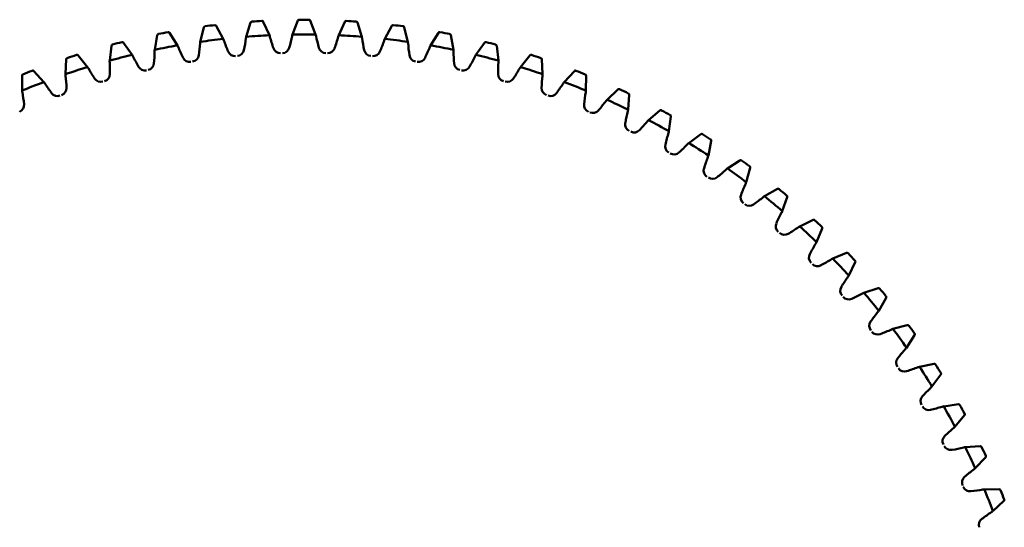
# Model space of a CAD drawing. Header units: millimetres. Extents: x -1 to 474, y -1 to 306.
# Tile 9 of 14: x 108 to 209, y 178 to 229. Entities that reach past the tile are written whole.
import ezdxf

# ---------------------------------------------------------------- set-up
doc = ezdxf.new("R2010")
doc.units = ezdxf.units.MM
doc.layers.add('vis', color=1, linetype='Continuous', lineweight=50)

# ---------------------------------------------------------------- blocks, each defined once
blk = doc.blocks.new('3_GEAHB1_5_100_15_A_40_b_0_in_GEAHB1_5_100_15_A_40_900')
at = {"layer": 'vis'}
for p, q in [((131.96, 228.92), (131.52, 227.47)), ((133.87, 227.62), (133.24, 229)), ((136.76, 229.11), (136.22, 227.69)), ((138.58, 227.69), (138.04, 229.11)), ((141.56, 229), (140.93, 227.62)), ((143.28, 227.47), (142.84, 228.92)), ((124.51, 226.58), (123.71, 227.87)), ((127.19, 228.42), (126.83, 226.95)), ((129.17, 227.25), (128.46, 228.58)), ((146.34, 228.58), (145.63, 227.25)), ((147.97, 226.95), (147.61, 228.42)), ((151.09, 227.87), (150.29, 226.58)), ((119.89, 225.63), (119.02, 226.86)), ((122.45, 227.63), (122.19, 226.14)), ((152.61, 226.14), (152.35, 227.63)), ((155.78, 226.86), (154.91, 225.63)), ((117.78, 226.55), (117.61, 225.04)), ((157.19, 225.04), (157.02, 226.55)), ((113.18, 225.17), (113.11, 223.66)), ((115.35, 224.38), (114.4, 225.56)), ((160.4, 225.56), (159.45, 224.38)), ((161.69, 223.66), (161.62, 225.17)), ((110.89, 222.86), (109.87, 223.98)), ((164.93, 223.98), (163.91, 222.86)), ((108.68, 223.51), (108.7, 221.99)), ((166.1, 221.99), (166.12, 223.51)), ((169.35, 222.11), (168.26, 221.06)), ((170.4, 220.05), (170.51, 221.56)), ((173.65, 219.96), (172.49, 218.98)), ((174.56, 217.85), (174.77, 219.35)), ((177.8, 217.55), (176.59, 216.65)), ((178.58, 215.39), (178.88, 216.87)), ((181.79, 214.89), (180.53, 214.06)), ((182.43, 212.68), (182.83, 214.14)), ((185.61, 211.98), (184.29, 211.23)), ((186.11, 209.73), (186.6, 211.16)), ((189.24, 208.84), (187.88, 208.17)), ((189.59, 206.56), (190.17, 207.96)), ((192.66, 205.47), (191.26, 204.89)), ((192.87, 203.18), (193.54, 204.54)), ((195.86, 201.9), (194.43, 201.41)), ((195.93, 199.59), (196.68, 200.91)), ((198.84, 198.13), (197.38, 197.73)), ((198.76, 195.83), (199.59, 197.09)), ((201.57, 194.18), (200.09, 193.88)), ((201.35, 191.89), (202.25, 193.1)), ((204.05, 190.07), (202.55, 189.86)), ((203.68, 187.79), (204.66, 188.95)), ((206.26, 185.81), (204.75, 185.7)), ((205.76, 183.56), (206.81, 184.65)), ((208.21, 181.42), (206.69, 181.4)), ((207.56, 179.21), (208.68, 180.23))]:
    blk.add_line(p, q, dxfattribs=at)
for points in [[(128.46, 228.58), (128.43, 228.62), (128.38, 228.65), (128.33, 228.66), (128.31, 228.66)], [(132.1, 229.02), (132.05, 229), (132.01, 228.98), (131.98, 228.94), (131.96, 228.92)], [(133.24, 229), (133.21, 229.04), (133.17, 229.07), (133.12, 229.08), (133.1, 229.08)], [(136.9, 229.2), (136.85, 229.19), (136.81, 229.17), (136.77, 229.13), (136.76, 229.11)], [(138.04, 229.11), (138.01, 229.15), (137.97, 229.18), (137.92, 229.2), (137.9, 229.2)], [(141.7, 229.08), (141.65, 229.07), (141.61, 229.05), (141.57, 229.02), (141.56, 229)], [(142.84, 228.92), (142.81, 228.96), (142.77, 228.99), (142.73, 229.01), (142.7, 229.02)], [(146.49, 228.66), (146.44, 228.66), (146.4, 228.64), (146.36, 228.61), (146.34, 228.58)], [(122.57, 227.75), (122.53, 227.73), (122.49, 227.7), (122.46, 227.66), (122.45, 227.63)], [(123.71, 227.87), (123.68, 227.91), (123.63, 227.93), (123.58, 227.94), (123.56, 227.94)], [(127.31, 228.53), (127.27, 228.52), (127.23, 228.49), (127.2, 228.45), (127.19, 228.42)], [(147.61, 228.42), (147.59, 228.47), (147.55, 228.51), (147.51, 228.53), (147.49, 228.53)], [(151.24, 227.94), (151.19, 227.94), (151.15, 227.92), (151.11, 227.89), (151.09, 227.87)], [(152.35, 227.63), (152.33, 227.68), (152.29, 227.72), (152.25, 227.74), (152.23, 227.75)], [(117.89, 226.67), (117.84, 226.65), (117.81, 226.62), (117.79, 226.57), (117.78, 226.55)], [(119.02, 226.86), (118.98, 226.9), (118.93, 226.92), (118.88, 226.92), (118.86, 226.92)], [(155.94, 226.92), (155.89, 226.92), (155.84, 226.91), (155.8, 226.89), (155.78, 226.86)], [(157.02, 226.55), (157.01, 226.59), (156.97, 226.64), (156.93, 226.66), (156.91, 226.67)], [(113.28, 225.3), (113.24, 225.28), (113.21, 225.24), (113.19, 225.2), (113.18, 225.17)], [(114.4, 225.56), (114.36, 225.6), (114.31, 225.61), (114.26, 225.61), (114.24, 225.61)], [(160.56, 225.61), (160.51, 225.62), (160.47, 225.61), (160.42, 225.58), (160.4, 225.56)], [(161.62, 225.17), (161.61, 225.22), (161.58, 225.26), (161.54, 225.29), (161.52, 225.3)], [(108.77, 223.64), (108.73, 223.62), (108.7, 223.58), (108.68, 223.53), (108.68, 223.51)], [(109.87, 223.98), (109.83, 224.01), (109.78, 224.02), (109.73, 224.02), (109.71, 224.01)], [(165.09, 224.01), (165.05, 224.02), (165, 224.02), (164.95, 223.99), (164.93, 223.98)], [(166.12, 223.51), (166.11, 223.55), (166.09, 223.6), (166.05, 223.63), (166.03, 223.64)], [(169.52, 222.13), (169.47, 222.14), (169.42, 222.14), (169.38, 222.12), (169.35, 222.11)], [(170.51, 221.56), (170.5, 221.61), (170.48, 221.66), (170.45, 221.69), (170.43, 221.7)], [(173.81, 219.98), (173.77, 219.99), (173.72, 219.99), (173.67, 219.98), (173.65, 219.96)], [(174.77, 219.35), (174.77, 219.4), (174.75, 219.44), (174.71, 219.48), (174.69, 219.49)], [(177.97, 217.56), (177.92, 217.58), (177.87, 217.58), (177.83, 217.57), (177.8, 217.55)], [(178.88, 216.87), (178.88, 216.92), (178.86, 216.97), (178.83, 217.01), (178.81, 217.02)], [(181.96, 214.88), (181.91, 214.91), (181.87, 214.91), (181.82, 214.9), (181.79, 214.89)], [(182.83, 214.14), (182.83, 214.19), (182.82, 214.24), (182.79, 214.28), (182.77, 214.29)], [(185.78, 211.96), (185.73, 211.99), (185.69, 212), (185.64, 211.99), (185.61, 211.98)], [(186.6, 211.16), (186.6, 211.21), (186.59, 211.26), (186.56, 211.31), (186.55, 211.32)], [(189.4, 208.81), (189.36, 208.84), (189.31, 208.85), (189.26, 208.84), (189.24, 208.84)], [(190.17, 207.96), (190.18, 208.01), (190.17, 208.06), (190.15, 208.1), (190.13, 208.12)], [(192.82, 205.43), (192.78, 205.46), (192.74, 205.48), (192.69, 205.48), (192.66, 205.47)], [(193.54, 204.54), (193.55, 204.59), (193.54, 204.64), (193.52, 204.68), (193.51, 204.7)], [(196.02, 201.85), (195.99, 201.88), (195.94, 201.9), (195.89, 201.9), (195.86, 201.9)], [(196.68, 200.91), (196.7, 200.96), (196.69, 201.01), (196.68, 201.06), (196.66, 201.08)], [(198.99, 198.07), (198.96, 198.1), (198.91, 198.13), (198.87, 198.13), (198.84, 198.13)], [(199.59, 197.09), (199.61, 197.14), (199.61, 197.19), (199.6, 197.24), (199.58, 197.26)], [(201.72, 194.11), (201.69, 194.15), (201.65, 194.17), (201.6, 194.18), (201.57, 194.18)], [(202.25, 193.1), (202.28, 193.15), (202.28, 193.2), (202.27, 193.25), (202.26, 193.27)], [(204.19, 189.99), (204.16, 190.03), (204.12, 190.06), (204.08, 190.07), (204.05, 190.07)], [(204.66, 188.95), (204.69, 188.99), (204.7, 189.04), (204.69, 189.09), (204.68, 189.11)], [(206.4, 185.73), (206.38, 185.77), (206.34, 185.79), (206.29, 185.81), (206.26, 185.81)], [(206.81, 184.65), (206.83, 184.7), (206.85, 184.75), (206.84, 184.8), (206.83, 184.82)], [(208.34, 181.33), (208.32, 181.37), (208.28, 181.4), (208.23, 181.42), (208.21, 181.42)], [(208.68, 180.23), (208.71, 180.27), (208.72, 180.32), (208.72, 180.37), (208.71, 180.39)]]:
    blk.add_lwpolyline(points, dxfattribs=at)
for centre, radius, start, end in [((137.4, 152.7), 76.5, 96.8241, 97.5759), ((137.4, 152.7), 76.5, 93.2241, 93.9759), ((137.4, 152.7), 76.5, 89.6241, 90.3759), ((137.4, 152.7), 76.5, 86.0241, 86.7759), ((137.4, 152.7), 76.5, 82.4241, 83.1759), ((137.4, 152.7), 76.5, 100.4241, 101.1759), ((137.4, 227.28), 1.25, 160.9, 168.0751), ((137.4, 152.7), 75, 89.1, 90.9), ((137.4, 227.28), 1.25, 11.9249, 19.1), ((137.4, 152.7), 76.5, 78.8241, 79.5759), ((137.4, 152.7), 76.5, 104.0241, 104.7759), ((104.66, 228.63), 22.22, 352.1076, 355.2751), ((128.05, 226.69), 1.25, 168.1, 175.2751), ((137.4, 152.7), 75, 96.3, 98.1), ((128.05, 226.69), 1.25, 19.1249, 26.3), ((150.23, 234.38), 22.22, 199.1249, 202.2924), ((109.5, 230.53), 22.22, 348.5076, 351.6751), ((132.72, 227.14), 1.25, 164.5, 171.6751), ((137.4, 152.7), 75, 92.7, 94.5), ((132.72, 227.14), 1.25, 15.5249, 22.7), ((155.33, 233.42), 22.22, 195.5249, 198.6924), ((114.44, 232.13), 22.22, 344.9076, 348.0751), ((160.36, 232.13), 22.22, 191.9249, 195.0924), ((119.47, 233.42), 22.22, 341.3076, 344.4751), ((142.08, 227.14), 1.25, 157.3, 164.4751), ((137.4, 152.7), 75, 85.5, 87.3), ((142.08, 227.14), 1.25, 8.3249, 15.5), ((165.3, 230.53), 22.22, 188.3249, 191.4924), ((124.57, 234.38), 22.22, 337.7076, 340.8751), ((146.75, 226.69), 1.25, 153.7, 160.8751), ((137.4, 152.7), 75, 81.9, 83.7), ((146.75, 226.69), 1.25, 4.7249, 11.9), ((170.14, 228.63), 22.22, 184.7249, 187.8924), ((137.4, 152.7), 76.5, 75.2241, 75.9759), ((99.96, 226.42), 22.22, 355.7076, 358.8751), ((123.42, 225.96), 1.25, 171.7, 178.8751), ((137.4, 152.7), 75, 99.9, 101.7), ((123.42, 225.96), 1.25, 22.7249, 29.9), ((145.07, 235.03), 22.22, 202.7249, 205.8924), ((130.36, 226.24), 0.75, 202.2924, 275.4695), ((130.54, 226.26), 0.75, 275.3305, 348.5076), ((134.99, 226.54), 0.75, 198.6924, 271.8695), ((135.17, 226.54), 0.75, 271.7305, 344.9076), ((139.63, 226.54), 0.75, 195.0924, 268.2695), ((139.81, 226.54), 0.75, 268.1305, 341.3076), ((144.26, 226.26), 0.75, 191.4924, 264.6695), ((144.44, 226.24), 0.75, 264.5305, 337.7076), ((129.73, 235.03), 22.22, 334.1076, 337.2751), ((151.38, 225.96), 1.25, 150.1, 157.2751), ((137.4, 152.7), 75, 78.3, 80.1), ((151.38, 225.96), 1.25, 1.1249, 8.3), ((174.84, 226.42), 22.22, 181.1249, 184.2924), ((137.4, 152.7), 76.5, 107.6241, 108.3759), ((137.4, 152.7), 75, 103.5, 105.3), ((118.85, 224.94), 1.25, 175.3, 182.4751), ((95.41, 223.93), 22.22, 359.3076, 2.4751), ((118.85, 224.94), 1.25, 26.3249, 33.5), ((139.89, 235.35), 22.22, 206.3249, 209.4924), ((121.37, 224.82), 0.75, 282.5305, 355.7076), ((125.75, 225.65), 0.75, 205.8924, 279.0695), ((125.93, 225.68), 0.75, 278.9305, 352.1076), ((148.87, 225.68), 0.75, 187.8924, 261.0695), ((149.05, 225.65), 0.75, 260.9305, 334.1076), ((153.43, 224.82), 0.75, 184.2924, 257.4695), ((134.91, 235.35), 22.22, 330.5076, 333.6751), ((155.95, 224.94), 1.25, 146.5, 153.6751), ((137.4, 152.7), 75, 74.7, 76.5), ((179.39, 223.93), 22.22, 177.5249, 180.6924), ((155.95, 224.94), 1.25, 357.5249, 4.7), ((137.4, 152.7), 76.5, 71.6241, 72.3759), ((137.4, 152.7), 76.5, 111.2241, 111.9759), ((137.4, 152.7), 75, 107.1, 108.9), ((114.35, 223.63), 1.25, 178.9, 186.0751), ((114.35, 223.63), 1.25, 29.9249, 37.1), ((134.69, 235.34), 22.22, 209.9249, 213.0924), ((116.88, 223.67), 0.75, 286.1305, 359.3076), ((121.2, 224.78), 0.75, 209.4924, 282.6695), ((153.6, 224.78), 0.75, 257.3305, 330.5076), ((157.92, 223.67), 0.75, 180.6924, 253.8695), ((140.11, 235.34), 22.22, 326.9076, 330.0751), ((160.45, 223.63), 1.25, 142.9, 150.0751), ((137.4, 152.7), 75, 71.1, 72.9), ((160.45, 223.63), 1.25, 353.9249, 1.1), ((137.4, 152.7), 76.5, 68.0241, 68.7759), ((137.4, 152.7), 75, 110.7, 112.5), ((109.94, 222.05), 1.25, 33.5249, 40.7), ((129.51, 235.01), 22.22, 213.5249, 216.6924), ((91.02, 221.15), 22.22, 2.9076, 6.0751), ((116.7, 223.62), 0.75, 213.0924, 286.2695), ((158.1, 223.62), 0.75, 253.7305, 326.9076), ((183.78, 221.15), 22.22, 173.9249, 177.0924), ((145.29, 235.01), 22.22, 323.3076, 326.4751), ((164.86, 222.05), 1.25, 139.3, 146.4751), ((137.4, 152.7), 75, 67.5, 69.3), ((109.94, 222.05), 1.25, 182.5, 189.6751), ((86.81, 218.1), 22.22, 6.5076, 9.6751), ((112.29, 222.18), 0.75, 216.6924, 289.8695), ((112.46, 222.24), 0.75, 289.7305, 2.9076), ((162.34, 222.24), 0.75, 177.0924, 250.2695), ((162.51, 222.18), 0.75, 250.1305, 323.3076), ((187.99, 218.1), 22.22, 170.3249, 173.4924), ((164.86, 222.05), 1.25, 350.3249, 357.5), ((137.4, 152.7), 76.5, 64.4241, 65.1759), ((108.14, 220.53), 0.75, 293.3305, 6.5076), ((166.66, 220.53), 0.75, 173.4924, 246.6695), ((150.44, 234.35), 22.22, 319.7076, 322.8751), ((169.16, 220.18), 1.25, 135.7, 142.8751), ((137.4, 152.7), 75, 63.9, 65.7), ((166.82, 220.46), 0.75, 246.5305, 319.7076), ((192, 214.8), 22.22, 166.7249, 169.8924), ((169.16, 220.18), 1.25, 346.7249, 353.9), ((137.4, 152.7), 76.5, 60.8241, 61.5759), ((170.86, 218.56), 0.75, 169.8924, 243.0695), ((155.54, 233.37), 22.22, 316.1076, 319.2751), ((173.33, 218.06), 1.25, 132.1, 139.2751), ((137.4, 152.7), 75, 60.3, 62.1), ((171.02, 218.48), 0.75, 242.9305, 316.1076), ((195.79, 211.24), 22.22, 163.1249, 166.2924), ((173.33, 218.06), 1.25, 343.1249, 350.3), ((177.36, 215.67), 1.25, 128.5, 135.6751), ((137.4, 152.7), 75, 56.7, 58.5), ((137.4, 152.7), 76.5, 57.2241, 57.9759), ((174.93, 216.33), 0.75, 166.2924, 239.4695), ((175.08, 216.24), 0.75, 239.3305, 312.5076), ((160.57, 232.07), 22.22, 312.5076, 315.6751), ((199.35, 207.46), 22.22, 159.5249, 162.6924), ((177.36, 215.67), 1.25, 339.5249, 346.7), ((137.4, 152.7), 76.5, 53.6241, 54.3759), ((178.85, 213.85), 0.75, 162.6924, 235.8695), ((165.51, 230.46), 22.22, 308.9076, 312.0751), ((181.24, 213.04), 1.25, 124.9, 132.0751), ((137.4, 152.7), 75, 53.1, 54.9), ((179, 213.75), 0.75, 235.7305, 308.9076), ((181.24, 213.04), 1.25, 335.9249, 343.1), ((202.67, 203.46), 22.22, 155.9249, 159.0924), ((137.4, 152.7), 76.5, 50.0241, 50.7759), ((182.61, 211.13), 0.75, 159.0924, 232.2695), ((170.34, 228.54), 22.22, 305.3076, 308.4751), ((184.94, 210.17), 1.25, 121.3, 128.4751), ((137.4, 152.7), 75, 49.5, 51.3), ((182.75, 211.02), 0.75, 232.1305, 305.3076), ((205.72, 199.27), 22.22, 152.3249, 155.4924), ((184.94, 210.17), 1.25, 332.3249, 339.5), ((137.4, 152.7), 76.5, 46.4241, 47.1759), ((186.19, 208.17), 0.75, 155.4924, 228.6695), ((175.04, 226.32), 22.22, 301.7076, 304.8751), ((188.46, 207.07), 1.25, 117.7, 124.8751), ((137.4, 152.7), 75, 45.9, 47.7), ((186.32, 208.06), 0.75, 228.5305, 301.7076), ((208.51, 194.88), 22.22, 148.7249, 151.8924), ((188.46, 207.07), 1.25, 328.7249, 335.9), ((189.57, 205), 0.75, 151.8924, 225.0695), ((179.58, 223.81), 22.22, 298.1076, 301.2751), ((191.77, 203.76), 1.25, 114.1, 121.2751), ((137.4, 152.7), 75, 42.3, 44.1), ((137.4, 152.7), 76.5, 42.8241, 43.5759), ((189.7, 204.87), 0.75, 224.9305, 298.1076), ((211.02, 190.34), 22.22, 145.1249, 148.2924), ((191.77, 203.76), 1.25, 325.1249, 332.3), ((192.76, 201.62), 0.75, 148.2924, 221.4695), ((137.4, 152.7), 76.5, 39.2241, 39.9759), ((192.87, 201.49), 0.75, 221.3305, 294.5076), ((183.97, 221.02), 22.22, 294.5076, 297.6751), ((194.87, 200.24), 1.25, 110.5, 117.6751), ((137.4, 152.7), 75, 38.7, 40.5), ((194.87, 200.24), 1.25, 321.5249, 328.7), ((213.24, 185.64), 22.22, 141.5249, 144.6924), ((195.72, 198.05), 0.75, 144.6924, 217.8695), ((188.16, 217.97), 22.22, 290.9076, 294.0751), ((197.74, 196.54), 1.25, 106.9, 114.0751), ((137.4, 152.7), 75, 35.1, 36.9), ((137.4, 152.7), 76.5, 35.6241, 36.3759), ((195.83, 197.91), 0.75, 217.7305, 290.9076), ((215.16, 180.81), 22.22, 137.9249, 141.0924), ((197.74, 196.54), 1.25, 317.9249, 325.1), ((198.45, 194.3), 0.75, 141.0924, 214.2695), ((198.55, 194.15), 0.75, 214.1305, 287.3076), ((192.16, 214.65), 22.22, 287.3076, 290.4751), ((200.37, 192.66), 1.25, 103.3, 110.4751), ((137.4, 152.7), 75, 31.5, 33.3), ((137.4, 152.7), 76.5, 32.0241, 32.7759), ((216.77, 175.87), 22.22, 134.3249, 137.4924), ((200.37, 192.66), 1.25, 314.3249, 321.5), ((200.94, 190.38), 0.75, 137.4924, 210.6695), ((201.03, 190.23), 0.75, 210.5305, 283.7076), ((195.94, 211.09), 22.22, 283.7076, 286.8751), ((202.76, 188.63), 1.25, 99.7, 106.8751), ((137.4, 152.7), 75, 27.9, 29.7), ((137.4, 152.7), 76.5, 28.4241, 29.1759), ((218.07, 170.84), 22.22, 130.7249, 133.8924), ((202.76, 188.63), 1.25, 310.7249, 317.9), ((203.18, 186.32), 0.75, 133.8924, 207.0695), ((203.26, 186.16), 0.75, 206.9305, 280.1076), ((199.5, 207.3), 22.22, 280.1076, 283.2751), ((204.88, 184.46), 1.25, 96.1, 103.2751), ((137.4, 152.7), 75, 24.3, 26.1), ((137.4, 152.7), 76.5, 24.8241, 25.5759), ((204.88, 184.46), 1.25, 307.1249, 314.3), ((205.16, 182.12), 0.75, 130.2924, 203.4695), ((219.05, 165.74), 22.22, 127.1249, 130.2924), ((205.23, 181.96), 0.75, 203.3305, 276.5076), ((202.8, 203.29), 22.22, 276.5076, 279.6751), ((206.75, 180.16), 1.25, 92.5, 99.6751), ((137.4, 152.7), 75, 20.7, 22.5), ((137.4, 152.7), 76.5, 21.2241, 21.9759), ((219.71, 160.59), 22.22, 123.5249, 126.6924), ((206.75, 180.16), 1.25, 303.5249, 310.7), ((206.88, 177.81), 0.75, 126.6924, 199.8695)]:
    blk.add_arc(centre, radius, start, end, dxfattribs=at)

msp = doc.modelspace()

# ---------------------------------------------------------------- block references
msp.add_blockref('3_GEAHB1_5_100_15_A_40_b_0_in_GEAHB1_5_100_15_A_40_900', (0, 0))

doc.saveas('drawing.dxf')
